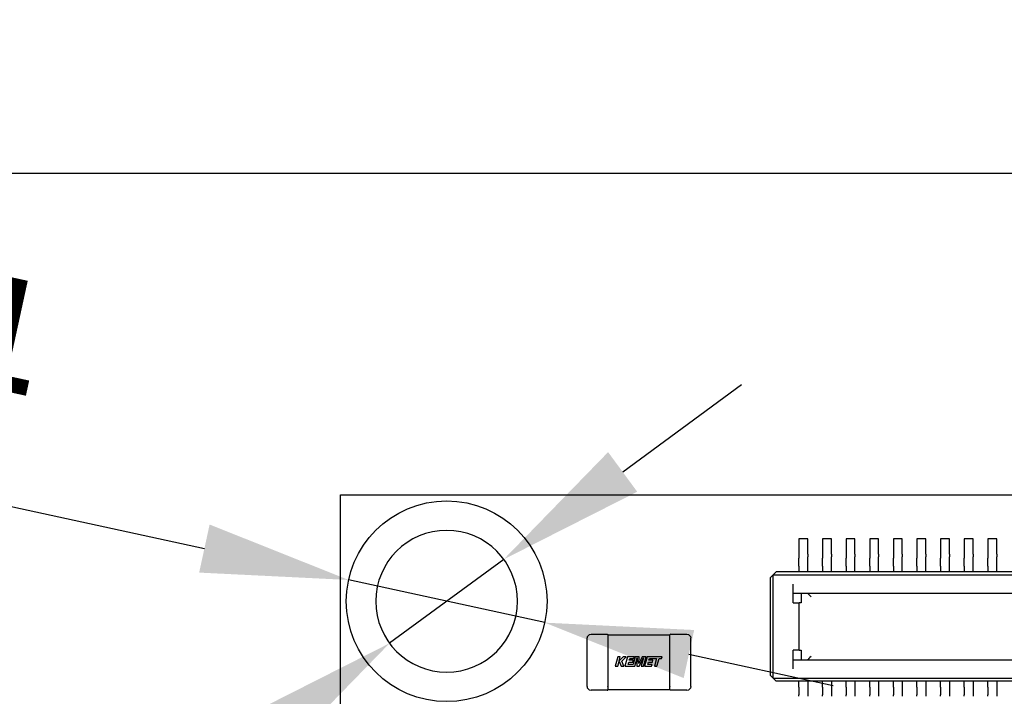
# Model space of a CAD drawing. Header units: millimetres. Extents: x 4 to 585, y 130 to 416.
# Tile 63 of 100: x 313 to 330, y 288 to 299. Entities that reach past the tile are written whole.
import ezdxf
from ezdxf import colors
from ezdxf.entities.mleader import LeaderData, LeaderLine
from ezdxf.math import Vec2, Vec3

# ---------------------------------------------------------------- set-up
doc = ezdxf.new("R2010")
doc.units = ezdxf.units.MM
doc.header["$LTSCALE"] = 0.75
for name, color, linetype, lineweight in [('Annotations', 7, 'Continuous', 13), ('Dimensions', 7, 'Continuous', 13), ('Visible', 7, 'Continuous', 25)]:
    doc.layers.add(name, color=color, linetype=linetype, lineweight=lineweight)
doc.styles.get("Standard").update_dxf_attribs({"font": 'cour.ttf'})
doc.dimstyles.new('ISO-25', dxfattribs={"dimtxt": 2.5, "dimasz": 2.5, "dimexe": 1.5, "dimexo": 1.5, "dimgap": 1, "dimtad": 1, "dimdec": 1, "dimdsep": 46, "dimtxsty": 'Standard', "dimcen": 0, "dimclrd": 256, "dimclre": 256, "dimclrt": 256, "dimazin": 2, "dimtp": 0.1, "dimtm": 0.1, "dimtfac": 0.72, "dimtdec": 1, "dimtmove": 0, "dimatfit": 3, "dimfxl": 1, "dimarcsym": 0})

# ---------------------------------------------------------------- blocks, each defined once
blk = doc.blocks.new('*D80')
at = {"layer": 'Defpoints', "color": 0, "transparency": 16777216}
for p in [(321.449077, 290.205127), (319.515064, 288.784002)]:
    blk.add_point(p, dxfattribs=at)
at = {"layer": 'Dimensions', "lineweight": -2, "transparency": 16777216}
for p, q in [((323.463674, 291.685465), (325.47827, 293.165803)), ((321.449077, 290.205127), (319.515064, 288.784002)), ((305.970776, 278.831576), (317.500468, 287.303664))]:
    blk.add_line(p, q, dxfattribs=at)
at = {"layer": 'Dimensions', "transparency": 16777216}
for points in [[(323.216951, 292.021231), (323.710397, 291.349698), (321.449077, 290.205127)], [(317.253745, 287.63943), (317.747191, 286.967898), (319.515064, 288.784002)]]:
    blk.add_solid(points, dxfattribs=at)
at = {"layer": 'Dimensions', "transparency": 16777216, "insert": (309.270128, 284.311915), "char_height": 2.5, "attachment_point": 5, "rotation": 36.3086537}
blk.add_mtext('∅2.4', dxfattribs=at)
blk = doc.blocks.new('*D81')
at = {"layer": 'Defpoints', "color": 0, "transparency": 16777216}
for p in [(318.820961, 289.85611), (322.14318, 289.133019)]:
    blk.add_point(p, dxfattribs=at)
at = {"layer": 'Dimensions', "lineweight": -2, "transparency": 16777216}
for p, q in [((302.397775, 293.430668), (316.378153, 290.387795)), ((322.14318, 289.133019), (318.820961, 289.85611)), ((324.585988, 288.601334), (327.028796, 288.069649))]:
    blk.add_line(p, q, dxfattribs=at)
at = {"layer": 'Dimensions', "transparency": 16777216}
for points in [[(316.466767, 290.79493), (316.289539, 289.98066), (318.820961, 289.85611)], [(324.674602, 289.008468), (324.497374, 288.194199), (322.14318, 289.133019)]]:
    blk.add_solid(points, dxfattribs=at)
at = {"layer": 'Dimensions', "transparency": 16777216, "insert": (308.690292, 294.581344), "char_height": 2.5, "attachment_point": 5, "rotation": 347.7208958}
blk.add_mtext('∅3.4', dxfattribs=at)

msp = doc.modelspace()

# ---------------------------------------------------------------- linework, layer by layer
at = {"layer": 'Visible', "extrusion": (5.934e-13, 0, -1)}
for p, q in [((318.682, 291.295, 1.529), (366.27, 291.295, 1.529)), ((318.682, 258.795, 1.529), (318.682, 291.295, 1.529)), ((326.599, 290.552, 1.629), (326.449, 290.552, 1.629)), ((326.449, 290.552, 1.629), (326.449, 290.292, 1.629)), ((326.599, 290.292, 1.629), (326.599, 290.552, 1.629)), ((326.999, 290.552, 1.629), (326.849, 290.552, 1.629)), ((326.849, 290.552, 1.629), (326.849, 290.292, 1.629)), ((326.999, 290.292, 1.629), (326.999, 290.552, 1.629)), ((327.399, 290.552, 1.629), (327.249, 290.552, 1.629)), ((327.249, 290.552, 1.629), (327.249, 290.292, 1.629)), ((327.399, 290.292, 1.629), (327.399, 290.552, 1.629)), ((327.649, 290.552, 1.629), (327.649, 290.292, 1.629)), ((327.799, 290.552, 1.629), (327.649, 290.552, 1.629)), ((327.799, 290.292, 1.629), (327.799, 290.552, 1.629)), ((328.199, 290.552, 1.629), (328.049, 290.552, 1.629)), ((328.049, 290.552, 1.629), (328.049, 290.292, 1.629)), ((328.199, 290.292, 1.629), (328.199, 290.552, 1.629)), ((328.599, 290.552, 1.629), (328.449, 290.552, 1.629)), ((328.449, 290.552, 1.629), (328.449, 290.292, 1.629)), ((328.599, 290.292, 1.629), (328.599, 290.552, 1.629)), ((328.849, 290.552, 1.629), (328.849, 290.292, 1.629)), ((328.999, 290.552, 1.629), (328.849, 290.552, 1.629)), ((328.999, 290.292, 1.629), (328.999, 290.552, 1.629)), ((329.399, 290.552, 1.629), (329.249, 290.552, 1.629)), ((329.249, 290.552, 1.629), (329.249, 290.292, 1.629)), ((329.399, 290.292, 1.629), (329.399, 290.552, 1.629)), ((329.649, 290.552, 1.629), (329.649, 290.292, 1.629)), ((329.799, 290.552, 1.629), (329.649, 290.552, 1.629)), ((329.799, 290.292, 1.629), (329.799, 290.552, 1.629)), ((326.449, 290.247, 1.656), (326.449, 290.224, 1.7)), ((326.599, 290.224, 1.7), (326.599, 290.247, 1.656)), ((326.849, 290.247, 1.656), (326.849, 290.224, 1.7)), ((326.999, 290.224, 1.7), (326.999, 290.247, 1.656)), ((327.249, 290.247, 1.656), (327.249, 290.224, 1.7)), ((327.399, 290.224, 1.7), (327.399, 290.247, 1.656)), ((327.649, 290.247, 1.656), (327.649, 290.224, 1.7)), ((327.799, 290.224, 1.7), (327.799, 290.247, 1.656)), ((328.049, 290.247, 1.656), (328.049, 290.224, 1.7)), ((328.199, 290.224, 1.7), (328.199, 290.247, 1.656)), ((328.449, 290.247, 1.656), (328.449, 290.224, 1.7)), ((328.599, 290.224, 1.7), (328.599, 290.247, 1.656)), ((328.849, 290.247, 1.656), (328.849, 290.224, 1.7)), ((328.999, 290.224, 1.7), (328.999, 290.247, 1.656)), ((329.249, 290.247, 1.656), (329.249, 290.224, 1.7)), ((329.399, 290.224, 1.7), (329.399, 290.247, 1.656)), ((329.649, 290.247, 1.656), (329.649, 290.224, 1.7)), ((329.799, 290.224, 1.7), (329.799, 290.247, 1.656)), ((326.449, 290.092, 1.779), (326.449, 289.992, 1.779)), ((326.599, 289.992, 1.779), (326.599, 290.092, 1.779)), ((326.849, 290.092, 1.779), (326.849, 289.992, 1.779)), ((326.999, 289.992, 1.779), (326.999, 290.092, 1.779)), ((327.249, 290.092, 1.779), (327.249, 289.992, 1.779)), ((327.399, 289.992, 1.779), (327.399, 290.092, 1.779)), ((327.649, 290.092, 1.779), (327.649, 289.992, 1.779)), ((327.799, 289.992, 1.779), (327.799, 290.092, 1.779)), ((328.049, 290.092, 1.779), (328.049, 289.992, 1.779)), ((328.199, 289.992, 1.779), (328.199, 290.092, 1.779)), ((328.449, 290.092, 1.779), (328.449, 289.992, 1.779)), ((328.599, 289.992, 1.779), (328.599, 290.092, 1.779)), ((328.849, 290.092, 1.779), (328.849, 289.992, 1.779)), ((328.999, 289.992, 1.779), (328.999, 290.092, 1.779)), ((329.249, 290.092, 1.779), (329.249, 289.992, 1.779)), ((329.399, 289.992, 1.779), (329.399, 290.092, 1.779)), ((329.649, 290.092, 1.779), (329.649, 289.992, 1.779)), ((329.799, 289.992, 1.779), (329.799, 290.092, 1.779)), ((325.964, 289.892, 2.619), (326.014, 289.942, 2.669)), ((325.964, 289.892, 2.619), (325.964, 288.242, 2.619)), ((326.014, 289.942, 2.669), (326.064, 289.992, 2.619)), ((326.014, 289.942, 2.669), (343.434, 289.942, 2.669)), ((326.014, 288.192, 2.669), (326.014, 289.942, 2.669)), ((343.384, 289.992, 2.619), (326.064, 289.992, 2.619)), ((326.354, 289.467, 2.669), (326.354, 289.782, 2.669)), ((326.354, 289.632, 2.519), (343.094, 289.632, 2.519)), ((326.489, 289.632, 2.469), (326.489, 289.467, 2.469)), ((326.354, 289.467, 2.669), (326.454, 289.467, 2.669)), ((326.489, 289.467, 2.469), (326.454, 289.467, 2.669)), ((326.454, 288.667, 2.669), (326.454, 289.467, 2.669)), ((322.928, 288.937, 2.363), (323.203, 288.937, 2.363)), ((323.215, 288.926, 2.351), (324.265, 288.926, 2.351)), ((324.277, 288.937, 2.363), (324.553, 288.937, 2.363)), ((322.865, 288.049, 2.363), (322.865, 288.874, 2.363)), ((323.215, 288.863, 2.414), (323.215, 288.06, 2.414)), ((324.265, 288.06, 2.414), (324.265, 288.863, 2.414)), ((324.615, 288.874, 2.363), (324.615, 288.049, 2.363)), ((323.38, 288.554, 2.416), (323.335, 288.398, 2.416)), ((323.424, 288.554, 2.416), (323.38, 288.554, 2.416)), ((323.405, 288.487, 2.416), (323.424, 288.554, 2.416)), ((323.472, 288.554, 2.416), (323.405, 288.487, 2.416)), ((323.45, 288.482, 2.416), (323.523, 288.554, 2.416)), ((323.523, 288.554, 2.416), (323.472, 288.554, 2.416)), ((323.547, 288.554, 2.416), (323.503, 288.398, 2.416)), ((323.663, 288.554, 2.416), (323.547, 288.554, 2.416)), ((323.678, 288.554, 2.416), (323.642, 288.427, 2.416)), ((323.654, 288.524, 2.416), (323.663, 288.554, 2.416)), ((323.745, 288.554, 2.416), (323.678, 288.554, 2.416)), ((323.737, 288.442, 2.416), (323.745, 288.554, 2.416)), ((323.794, 288.554, 2.416), (323.737, 288.442, 2.416)), ((323.862, 288.554, 2.416), (323.794, 288.554, 2.416)), ((323.818, 288.398, 2.416), (323.862, 288.554, 2.416)), ((323.881, 288.554, 2.416), (323.836, 288.398, 2.416)), ((324.132, 288.554, 2.416), (323.881, 288.554, 2.416)), ((324.123, 288.524, 2.416), (324.132, 288.554, 2.416)), ((326.454, 288.667, 2.669), (326.354, 288.667, 2.669)), ((326.354, 288.352, 2.669), (326.354, 288.667, 2.669)), ((326.454, 288.667, 2.669), (326.489, 288.667, 2.469)), ((326.489, 288.667, 2.469), (326.489, 288.502, 2.469)), ((323.335, 288.398, 2.416), (323.379, 288.398, 2.416)), ((323.379, 288.398, 2.416), (323.404, 288.482, 2.416)), ((323.404, 288.482, 2.416), (323.438, 288.398, 2.416)), ((323.438, 288.398, 2.416), (323.485, 288.398, 2.416)), ((323.485, 288.398, 2.416), (323.45, 288.482, 2.416)), ((323.503, 288.398, 2.416), (323.671, 288.398, 2.416)), ((323.555, 288.427, 2.416), (323.567, 288.466, 2.416)), ((323.642, 288.427, 2.416), (323.555, 288.427, 2.416)), ((323.567, 288.466, 2.416), (323.633, 288.466, 2.416)), ((323.575, 288.495, 2.416), (323.583, 288.524, 2.416)), ((323.642, 288.495, 2.416), (323.575, 288.495, 2.416)), ((323.583, 288.524, 2.416), (323.654, 288.524, 2.416)), ((323.633, 288.466, 2.416), (323.642, 288.495, 2.416)), ((323.671, 288.398, 2.416), (323.711, 288.537, 2.416)), ((323.711, 288.537, 2.416), (323.703, 288.398, 2.416)), ((323.703, 288.398, 2.416), (323.744, 288.398, 2.416)), ((323.744, 288.398, 2.416), (323.818, 288.537, 2.416)), ((323.818, 288.537, 2.416), (323.778, 288.398, 2.416)), ((323.778, 288.398, 2.416), (323.818, 288.398, 2.416)), ((323.836, 288.398, 2.416), (323.954, 288.398, 2.416)), ((323.889, 288.427, 2.416), (323.9, 288.466, 2.416)), ((323.963, 288.427, 2.416), (323.889, 288.427, 2.416)), ((323.9, 288.466, 2.416), (323.967, 288.466, 2.416)), ((323.908, 288.495, 2.416), (323.917, 288.524, 2.416)), ((323.975, 288.495, 2.416), (323.908, 288.495, 2.416)), ((323.917, 288.524, 2.416), (323.988, 288.524, 2.416)), ((323.954, 288.398, 2.416), (323.963, 288.427, 2.416)), ((323.967, 288.466, 2.416), (323.975, 288.495, 2.416)), ((323.988, 288.524, 2.416), (324.036, 288.524, 2.416)), ((324.036, 288.524, 2.416), (324, 288.398, 2.416)), ((324, 288.398, 2.416), (324.044, 288.398, 2.416)), ((324.044, 288.398, 2.416), (324.08, 288.524, 2.416)), ((324.08, 288.524, 2.416), (324.123, 288.524, 2.416)), ((326.354, 288.502, 2.519), (343.094, 288.502, 2.519)), ((325.964, 288.242, 2.619), (326.014, 288.192, 2.669)), ((326.014, 288.192, 2.669), (343.434, 288.192, 2.669)), ((326.064, 288.142, 2.619), (326.014, 288.192, 2.669)), ((343.384, 288.142, 2.619), (326.064, 288.142, 2.619)), ((326.449, 288.042, 1.779), (326.449, 288.142, 1.779)), ((326.599, 288.142, 1.779), (326.599, 288.042, 1.779)), ((326.849, 288.042, 1.779), (326.849, 288.142, 1.779)), ((326.999, 288.142, 1.779), (326.999, 288.042, 1.779)), ((327.249, 288.042, 1.779), (327.249, 288.142, 1.779)), ((327.399, 288.142, 1.779), (327.399, 288.042, 1.779)), ((327.649, 288.042, 1.779), (327.649, 288.142, 1.779)), ((327.799, 288.142, 1.779), (327.799, 288.042, 1.779)), ((328.049, 288.042, 1.779), (328.049, 288.142, 1.779)), ((328.199, 288.142, 1.779), (328.199, 288.042, 1.779)), ((328.449, 288.042, 1.779), (328.449, 288.142, 1.779)), ((328.599, 288.142, 1.779), (328.599, 288.042, 1.779)), ((328.849, 288.042, 1.779), (328.849, 288.142, 1.779)), ((328.999, 288.142, 1.779), (328.999, 288.042, 1.779)), ((329.249, 288.042, 1.779), (329.249, 288.142, 1.779)), ((329.399, 288.142, 1.779), (329.399, 288.042, 1.779)), ((329.649, 288.042, 1.779), (329.649, 288.142, 1.779)), ((329.799, 288.142, 1.779), (329.799, 288.042, 1.779)), ((323.203, 287.987, 2.363), (322.928, 287.987, 2.363)), ((324.265, 287.998, 2.351), (323.215, 287.998, 2.351)), ((324.553, 287.987, 2.363), (324.277, 287.987, 2.363)), ((326.449, 287.886, 1.656), (326.449, 287.909, 1.7)), ((326.599, 287.909, 1.7), (326.599, 287.886, 1.656)), ((326.849, 287.886, 1.656), (326.849, 287.909, 1.7)), ((326.999, 287.909, 1.7), (326.999, 287.886, 1.656)), ((327.249, 287.886, 1.656), (327.249, 287.909, 1.7)), ((327.399, 287.909, 1.7), (327.399, 287.886, 1.656)), ((327.649, 287.886, 1.656), (327.649, 287.909, 1.7)), ((327.799, 287.909, 1.7), (327.799, 287.886, 1.656)), ((328.049, 287.886, 1.656), (328.049, 287.909, 1.7)), ((328.199, 287.909, 1.7), (328.199, 287.886, 1.656)), ((328.449, 287.886, 1.656), (328.449, 287.909, 1.7)), ((328.599, 287.909, 1.7), (328.599, 287.886, 1.656)), ((328.849, 287.886, 1.656), (328.849, 287.909, 1.7)), ((328.999, 287.909, 1.7), (328.999, 287.886, 1.656)), ((329.249, 287.886, 1.656), (329.249, 287.909, 1.7)), ((329.399, 287.909, 1.7), (329.399, 287.886, 1.656)), ((329.649, 287.886, 1.656), (329.649, 287.909, 1.7)), ((329.799, 287.909, 1.7), (329.799, 287.886, 1.656))]:
    msp.add_line(p, q, dxfattribs=at)
at = {"layer": 'Visible'}
msp.add_circle((320.482, 289.495, 1.561), 1.7, dxfattribs=at)
at = {"layer": 'Visible', "extrusion": (5.934e-13, 0, -1)}
msp.add_circle((-320.482, 289.495, -1.561), 1.2, dxfattribs=at)
at = {"layer": 'Visible', "extrusion": (-1, 0, -5.934e-13)}
for centre, radius, start, end in [((-290.292, 1.679, -326.449), 0.05, 270, 331.9275), ((-290.092, 1.629, -326.449), 0.15, 90, 151.9275), ((-290.292, 1.679, -326.599), 0.05, 270, 331.9275), ((-290.092, 1.629, -326.599), 0.15, 90, 151.9275), ((-290.292, 1.679, -326.849), 0.05, 270, 331.9275), ((-290.092, 1.629, -326.849), 0.15, 90, 151.9275), ((-290.292, 1.679, -326.999), 0.05, 270, 331.9275), ((-290.092, 1.629, -326.999), 0.15, 90, 151.9275), ((-290.292, 1.679, -327.249), 0.05, 270, 331.9275), ((-290.092, 1.629, -327.249), 0.15, 90, 151.9275), ((-290.292, 1.679, -327.399), 0.05, 270, 331.9275), ((-290.092, 1.629, -327.399), 0.15, 90, 151.9275), ((-290.292, 1.679, -327.649), 0.05, 270, 331.9275), ((-290.092, 1.629, -327.649), 0.15, 90, 151.9275), ((-290.292, 1.679, -327.799), 0.05, 270, 331.9275), ((-290.092, 1.629, -327.799), 0.15, 90, 151.9275), ((-290.292, 1.679, -328.049), 0.05, 270, 331.9275), ((-290.092, 1.629, -328.049), 0.15, 90, 151.9275), ((-290.292, 1.679, -328.199), 0.05, 270, 331.9275), ((-290.092, 1.629, -328.199), 0.15, 90, 151.9275), ((-290.292, 1.679, -328.449), 0.05, 270, 331.9275), ((-290.092, 1.629, -328.449), 0.15, 90, 151.9275), ((-290.292, 1.679, -328.599), 0.05, 270, 331.9275), ((-290.092, 1.629, -328.599), 0.15, 90, 151.9275), ((-290.292, 1.679, -328.849), 0.05, 270, 331.9275), ((-290.092, 1.629, -328.849), 0.15, 90, 151.9275), ((-290.292, 1.679, -328.999), 0.05, 270, 331.9275), ((-290.092, 1.629, -328.999), 0.15, 90, 151.9275), ((-290.292, 1.679, -329.249), 0.05, 270, 331.9275), ((-290.092, 1.629, -329.249), 0.15, 90, 151.9275), ((-290.292, 1.679, -329.399), 0.05, 270, 331.9275), ((-290.092, 1.629, -329.399), 0.15, 90, 151.9275), ((-290.292, 1.679, -329.649), 0.05, 270, 331.9275), ((-290.092, 1.629, -329.649), 0.15, 90, 151.9275), ((-290.292, 1.679, -329.799), 0.05, 270, 331.9275), ((-290.092, 1.629, -329.799), 0.15, 90, 151.9275), ((-288.863, 2.352, -323.215), 0.0625, 169.736, 169.8631), ((-288.874, 2.363, -324.265), 0.0505, 90.1549, 179.8451), ((-288.863, 2.352, -323.215), 0.0625, 100.1369, 100.264), ((-288.06, 2.352, -323.215), 0.0625, 79.736, 79.8631), ((-288.049, 2.363, -324.265), 0.0505, 0.1549, 89.8451)]:
    msp.add_arc(centre, radius, start, end, dxfattribs=at)
at = {"layer": 'Visible', "extrusion": (5.934e-13, 5.1033e-12, -1)}
for centre, radius, start, end in [((-322.928, 288.874, -2.363), 0.0625, 0, 90), ((-323.203, 288.925, -2.363), 0.012, 90, 179.8836), ((-324.553, 288.874, -2.363), 0.0625, 90, 180), ((-322.928, 288.049, -2.363), 0.0625, 270, 0), ((-324.553, 288.049, -2.363), 0.0625, 180, 270), ((-324.277, 287.999, -2.363), 0.012, 270, 359.8836)]:
    msp.add_arc(centre, radius, start, end, dxfattribs=at)
at = {"layer": 'Visible', "extrusion": (1, 0, 5.934e-13)}
for centre, radius, start, end in [((288.874, 2.363, 323.215), 0.0505, 0.1549, 89.8451), ((288.863, 2.352, 324.265), 0.0625, 79.736, 79.8631), ((288.049, 2.363, 323.215), 0.0505, 90.1549, 179.8451), ((288.06, 2.352, 324.265), 0.0625, 100.1369, 100.264), ((288.06, 2.352, 324.265), 0.0625, 169.736, 169.8631), ((288.042, 1.629, 326.449), 0.15, 90, 151.9275), ((288.042, 1.629, 326.599), 0.15, 90, 151.9275), ((288.042, 1.629, 326.849), 0.15, 90, 151.9275), ((288.042, 1.629, 326.999), 0.15, 90, 151.9275), ((288.042, 1.629, 327.249), 0.15, 90, 151.9275), ((288.042, 1.629, 327.399), 0.15, 90, 151.9275), ((288.042, 1.629, 327.649), 0.15, 90, 151.9275), ((288.042, 1.629, 327.799), 0.15, 90, 151.9275), ((288.042, 1.629, 328.049), 0.15, 90, 151.9275), ((288.042, 1.629, 328.199), 0.15, 90, 151.9275), ((288.042, 1.629, 328.449), 0.15, 90, 151.9275), ((288.042, 1.629, 328.599), 0.15, 90, 151.9275), ((288.042, 1.629, 328.849), 0.15, 90, 151.9275), ((288.042, 1.629, 328.999), 0.15, 90, 151.9275), ((288.042, 1.629, 329.249), 0.15, 90, 151.9275), ((288.042, 1.629, 329.399), 0.15, 90, 151.9275), ((288.042, 1.629, 329.649), 0.15, 90, 151.9275), ((288.042, 1.629, 329.799), 0.15, 90, 151.9275)]:
    msp.add_arc(centre, radius, start, end, dxfattribs=at)
at = {"layer": 'Visible'}
for centre, start, end in [((324.277, 288.925, 2.363), 90, 179.9248), ((323.203, 287.999, 2.363), 270, 359.9248)]:
    msp.add_arc(centre, 0.012, start, end, dxfattribs=at)
at = {"layer": 'Visible', "extrusion": (-0.985128, -5e-16, -0.171825)}
for centre, start_param, end_param in [((326.594, 289.572, 1.869), 1.570796, 1.743478), ((326.594, 288.562, 1.869), 4.539707, 4.712389)]:
    msp.add_ellipse(centre, major_axis=(-0.0105, 0, 0.06), ratio=0.985128, start_param=start_param, end_param=end_param, dxfattribs=at)
at = {"layer": 'Visible', "extrusion": (0.707107, 0.707107, 4.169e-13)}
msp.add_ellipse((326.655, 289.572, 1.869), major_axis=(-0.06, 0.06), ratio=0.707107, start_param=4.712389, end_param=6.110504, dxfattribs=at)
at = {"layer": 'Visible', "extrusion": (-0.707107, 0.707107, -4.223e-13)}
msp.add_ellipse((326.655, 288.562, 1.869), major_axis=(-0.06, -0.06), ratio=0.707107, start_param=4.712389, end_param=6.110504, dxfattribs=at)
at = {"layer": 'Visible'}
for points in [[(323.215, 288.874, 2.413), (323.215, 288.871, 2.414), (323.215, 288.867, 2.414), (323.215, 288.863, 2.414)], [(324.265, 288.863, 2.414), (324.265, 288.867, 2.414), (324.265, 288.871, 2.414), (324.265, 288.874, 2.413)], [(323.215, 288.06, 2.414), (323.215, 288.057, 2.414), (323.215, 288.053, 2.414), (323.215, 288.049, 2.413)], [(324.265, 288.049, 2.413), (324.265, 288.053, 2.414), (324.265, 288.057, 2.414), (324.265, 288.06, 2.414)]]:
    msp.add_open_spline(points, degree=3, dxfattribs=at)

# ---------------------------------------------------------------- dimensions: what is measured, and where the dimension line sits
at = {"layer": 'Dimensions'}
for p1, p2, picture, middle in [((322.143, 289.133), (318.821, 289.856), '*D81', (308.69, 294.581)), ((321.449, 290.205), (319.515, 288.784), '*D80', (309.27, 284.312))]:
    dim = msp.add_diameter_dim_2p(p1=p1, p2=p2, dimstyle='ISO-25', override={"dimlfac": 1, "dimclrd": 256, "dimclre": 256}, dxfattribs=at)
    dim.commit()
    dim.dimension.update_dxf_attribs({"geometry": picture, "text_midpoint": middle})

# ---------------------------------------------------------------- leaders
at = {"layer": 'Annotations'}
ml = msp.add_multileader_mtext('Standard', dxfattribs=at)
ml.set_content('Hirose DF40C-80DP-0.4V(51)', color=256)
ml.set_leader_properties()
ml.build(insert=Vec2(0, 0))
ml.multileader.update_dxf_attribs({"text_left_attachment_type": 5, "text_right_attachment_type": 5, "dogleg_length": 2.5, "arrow_head_size": 2.5})
ctx = ml.context
ctx.base_point, ctx.char_height, ctx.arrow_head_size, ctx.landing_gap_size, ctx.plane_origin = Vec3(344.385, 296.74), 1.8, 2.5, 0, Vec3(338.947, 289.252)
ctx.left_attachment, ctx.right_attachment = 5, 5
notes = []
notes.append((ctx, [(0, (1, 1, 0), (341.885, 296.74), (1, 0), 2.5, [(0, [(338.947, 289.252)], 0, [])])]))
ctx.mtext.insert, ctx.mtext.flow_direction = Vec3(344.385, 299.136), 5
for ctx, leaders in notes:
    for number, flags, end, landing, length, lines in leaders:
        leader = LeaderData()
        leader.index, (leader.has_last_leader_line, leader.has_dogleg_vector, leader.attachment_direction) = number, flags
        leader.last_leader_point, leader.dogleg_vector, leader.dogleg_length = Vec3(end), Vec3(landing), length
        for number, points, colour, breaks in lines:
            line = LeaderLine()
            line.index, line.vertices, line.color, line.breaks = number, Vec3.list(points), colors.encode_raw_color(colour), breaks
            leader.lines.append(line)
        ctx.leaders.append(leader)

doc.saveas('drawing.dxf')
